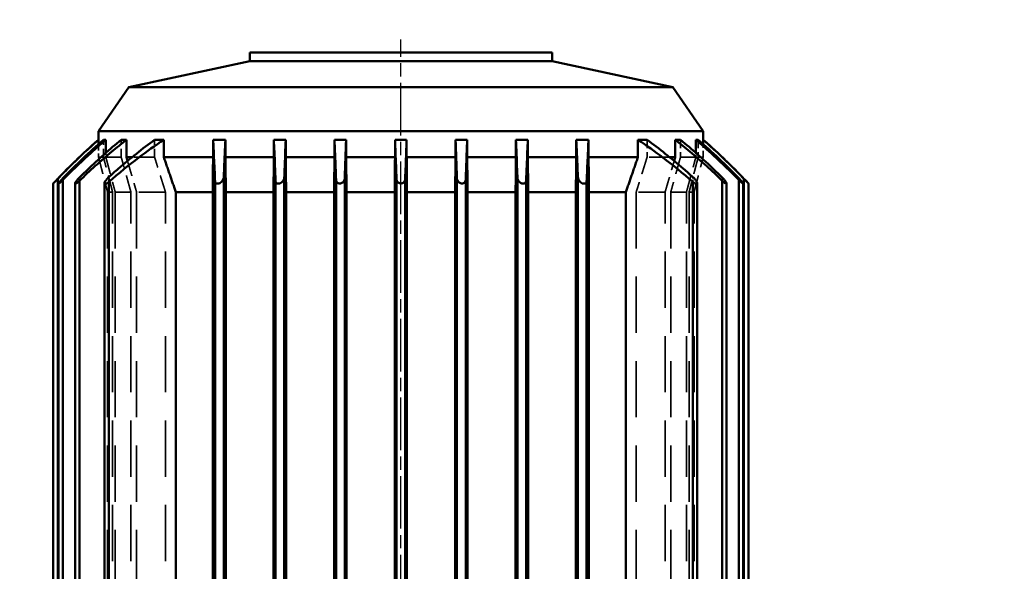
# Model space of a CAD drawing. Header units: millimetres. Extents: x -34725 to 178350, y -13707 to 126150.
# Tile 156 of 256: x 45118 to 45344, y 9794 to 9921. Entities that reach past the tile are written whole.
import ezdxf

# ---------------------------------------------------------------- set-up
doc = ezdxf.new("R2010")
doc.units = ezdxf.units.MM
doc.linetypes.add('AM_ISO08W050', pattern=[18, 12, -1.5, 3, -1.5])
doc.linetypes.add('DASHED', pattern=[0.75, 0.5, -0.25])
doc.layers.get('Defpoints').update_dxf_attribs({"linetype": 'CONTINUOUS'})
for name, color, linetype, lineweight in [('AM_0', 7, 'CONTINUOUS', 50), ('AM_5', 3, 'CONTINUOUS', 25), ('AM_7', 4, 'AM_ISO08W050', 25), ('P-AM_0', 7, 'CONTINUOUS', 50), ('Sichtbar (ISO)', 7, 'CONTINUOUS', 50), ('Verdeckt (ISO)', 7, 'DASHED', 35)]:
    doc.layers.add(name, color=color, linetype=linetype, lineweight=lineweight)
doc.styles.get("Standard").update_dxf_attribs({"font": 'isocp.shx'})
doc.dimstyles.new('AM_ISO', dxfattribs={"dimtxt": 3.5, "dimasz": 2.5, "dimexe": 2, "dimexo": 1, "dimgap": 0.6, "dimtad": 1, "dimdsep": 46, "dimtxsty": 'Standard', "dimcen": 0, "dimclrd": 256, "dimclre": 256, "dimclrt": 2, "dimadec": 0, "dimazin": 2, "dimtp": 0.1, "dimtm": 0.1, "dimtfac": 0.71, "dimtmove": 0, "dimatfit": 3, "dimfxl": 1, "dimtfill": 1, "dimtfillclr": 256, "dimlwd": -1, "dimlwe": -1, "dimarcsym": 0})

# ---------------------------------------------------------------- blocks, each defined once
blk = doc.blocks.new('*D66')
at = {"layer": 'AM_5', "transparency": 16777216}
for p, q in [((42676.9, 5358.19), (42676.9, 9633.73)), ((49596.9, 4508.19), (49596.9, 9633.73)), ((43051.9, 9333.73), (49221.9, 9333.73))]:
    blk.add_line(p, q, dxfattribs=at)
for points in [[(43051.9, 9396.23), (43051.9, 9271.23), (42676.9, 9333.73)], [(49221.9, 9396.23), (49221.9, 9271.23), (49596.9, 9333.73)]]:
    blk.add_solid(points, dxfattribs=at)
at = {"layer": 'Defpoints', "color": 0, "transparency": 16777216}
for p in [(49596.9, 9333.73), (42676.9, 5208.19), (49596.9, 4358.19)]:
    blk.add_point(p, dxfattribs=at)
at = {"layer": 'AM_5', "color": 2, "transparency": 16777216, "insert": (47122.13, 9817.38), "char_height": 525, "attachment_point": 5, "bg_fill": 3, "box_fill_scale": 1.1, "bg_fill_color": 256, "bg_fill_true_color": 13158600, "bg_fill_transparency": 0}
blk.add_mtext('6920', dxfattribs=at)
blk = doc.blocks.new('A$C5cacc3fa')
at = {"layer": 'AM_7'}
blk.add_line((-1738.33, -2368.79), (191.62, -2368.79), dxfattribs=at)
at = {"layer": 'Sichtbar (ISO)'}
for p, q in [((-27.38, -2290.29), (159.72, -2290.29)), ((-26.33, -2289.29), (158.67, -2289.29)), ((-26.33, -2290.5), (158.67, -2290.5)), ((-27.18, -2291.5), (159.52, -2291.5)), ((-26.33, -2294.26), (158.67, -2294.26)), ((-26.94, -2295.26), (159.28, -2295.26)), ((168.67, -2299.64), (167.68, -2299.64)), ((168.67, -2299.64), (168.67, -2299.62)), ((168.67, -2299.62), (170.67, -2299.62)), ((170.67, -2437.95), (170.67, -2299.62)), ((180.67, -2306.54), (170.67, -2299.62)), ((-26.33, -2300.98), (158.67, -2300.98)), ((168.67, -2301.31), (165.67, -2301.31)), ((168.67, -2301.31), (168.67, -2300.76)), ((-26.67, -2301.98), (159.01, -2301.98)), ((168.67, -2306.02), (164.67, -2306.02)), ((164.67, -2307.28), (164.67, -2306.02)), ((168.67, -2306.02), (168.67, -2304.83)), ((180.67, -2431.04), (180.67, -2306.54)), ((186.67, -2334.21), (180.67, -2306.54)), ((168.67, -2314.57), (168.67, -2312.46)), ((168.67, -2314.57), (164.67, -2314.57)), ((164.67, -2325.84), (164.67, -2314.57)), ((156.67, -2317.33), (-24.33, -2317.33)), ((156.67, -2325.75), (156.67, -2317.33)), ((-24.33, -2325.75), (156.67, -2325.75)), ((31.22, -2326.29), (159.01, -2326.29)), ((164.67, -2325.84), (168.67, -2325.84)), ((168.67, -2328.66), (168.67, -2325.84)), ((49.1, -2328.29), (160.11, -2328.29)), ((156.67, -2328.75), (51.94, -2328.75)), ((156.67, -2339.66), (156.67, -2328.75)), ((168.67, -2328.66), (164.67, -2328.66)), ((164.67, -2339.74), (164.67, -2328.66)), ((186.67, -2403.37), (186.67, -2334.21)), ((186.67, -2334.21), (188.67, -2334.21)), ((188.67, -2403.37), (188.67, -2334.21)), ((54.95, -2339.66), (156.67, -2339.66)), ((54.99, -2340.12), (159.28, -2340.12)), ((164.67, -2339.74), (168.67, -2339.74)), ((168.67, -2342.46), (168.67, -2339.74)), ((55.13, -2342.12), (160.02, -2342.12)), ((168.67, -2342.46), (164.67, -2342.46)), ((164.67, -2353.61), (164.67, -2342.46)), ((156.67, -2342.54), (55.16, -2342.54)), ((156.67, -2353.53), (156.67, -2342.54)), ((55.77, -2353.53), (156.67, -2353.53)), ((164.67, -2353.61), (168.67, -2353.61)), ((168.67, -2356.28), (168.67, -2353.61)), ((55.79, -2353.96), (159.52, -2353.96)), ((55.87, -2355.96), (159.89, -2355.96)), ((156.67, -2356.36), (55.88, -2356.36)), ((156.67, -2367.39), (156.67, -2356.36)), ((168.67, -2356.28), (164.67, -2356.28)), ((164.67, -2367.46), (164.67, -2356.28)), ((56.14, -2367.39), (156.67, -2367.39)), ((56.15, -2367.79), (159.72, -2367.79)), ((164.67, -2367.46), (168.67, -2367.46)), ((168.67, -2370.12), (168.67, -2367.46)), ((56.16, -2369.79), (159.72, -2369.79)), ((156.67, -2370.19), (56.17, -2370.19)), ((156.67, -2381.22), (156.67, -2370.19)), ((168.67, -2370.12), (164.67, -2370.12)), ((164.67, -2381.3), (164.67, -2370.12)), ((56.07, -2381.62), (159.89, -2381.62)), ((56.08, -2381.22), (156.67, -2381.22)), ((164.67, -2381.3), (168.67, -2381.3)), ((168.67, -2383.97), (168.67, -2381.3)), ((156.67, -2384.05), (56.01, -2384.05)), ((56.02, -2383.62), (159.52, -2383.62)), ((156.67, -2395.04), (156.67, -2384.05)), ((168.67, -2383.97), (164.67, -2383.97)), ((164.67, -2395.12), (164.67, -2383.97)), ((55.56, -2395.46), (160.02, -2395.46)), ((55.58, -2395.04), (156.67, -2395.04)), ((164.67, -2395.12), (168.67, -2395.12)), ((168.67, -2397.84), (168.67, -2395.12)), ((156.67, -2397.92), (55.42, -2397.92)), ((55.45, -2397.46), (159.28, -2397.46)), ((156.67, -2408.83), (156.67, -2397.92)), ((168.67, -2397.84), (164.67, -2397.84)), ((164.67, -2408.92), (164.67, -2397.84)), ((186.67, -2403.37), (180.67, -2431.04)), ((186.67, -2403.37), (188.67, -2403.37)), ((54.6, -2409.29), (160.11, -2409.29)), ((54.64, -2408.83), (156.67, -2408.83)), ((164.67, -2408.92), (168.67, -2408.92)), ((168.67, -2411.73), (168.67, -2408.92)), ((156.67, -2411.83), (54.38, -2411.83)), ((54.43, -2411.29), (159.01, -2411.29)), ((156.67, -2420.25), (156.67, -2411.83)), ((168.67, -2411.73), (164.67, -2411.73)), ((164.67, -2423.01), (164.67, -2411.73)), ((-24.33, -2420.25), (156.67, -2420.25)), ((164.67, -2423.01), (168.67, -2423.01)), ((168.67, -2425.12), (168.67, -2423.01)), ((164.67, -2431.56), (164.67, -2430.3)), ((164.67, -2431.56), (168.67, -2431.56)), ((168.67, -2432.75), (168.67, -2431.56)), ((180.67, -2431.04), (170.67, -2437.95)), ((-26.67, -2435.6), (159.01, -2435.6)), ((-26.33, -2436.6), (158.67, -2436.6)), ((165.67, -2436.27), (168.67, -2436.27)), ((168.67, -2436.81), (168.67, -2436.27)), ((167.68, -2437.94), (168.67, -2437.94)), ((168.67, -2437.95), (168.67, -2437.94)), ((168.67, -2437.95), (170.67, -2437.95)), ((-26.94, -2442.32), (159.28, -2442.32)), ((-26.33, -2443.32), (158.67, -2443.32)), ((-27.18, -2446.08), (159.52, -2446.08)), ((-27.38, -2447.29), (159.72, -2447.29)), ((-26.33, -2447.08), (158.67, -2447.08)), ((-26.33, -2448.29), (158.67, -2448.29))]:
    blk.add_line(p, q, dxfattribs=at)
for centre, start, end in [((56, -2398.64), 41.3086, 46.8038), ((56, -2338.94), 313.1962, 318.6914)]:
    blk.add_arc(centre, 150, start, end, dxfattribs=at)
for centre, major_axis, ratio, start_param, end_param in [((158.64, -2291.5), (0.033, 0.999), 0.005904, 5.928971, 6.283382), ((158.64, -2354.96), (0.006, 0.999), 0.032987, 4.712387, 5.066798), ((158.64, -2382.62), (-0.006, 0.999), 0.032987, 4.35798, 4.712391), ((158.64, -2446.08), (0.033, -0.999), 0.005904, 6.282989, 6.6374)]:
    blk.add_ellipse(centre, major_axis=major_axis, ratio=ratio, start_param=start_param, end_param=end_param, dxfattribs=at)
for points, knots in [([(158.67, -2289.29), (158.67, -2289.29), (158.68, -2289.3), (158.73, -2289.34), (158.77, -2289.38), (158.89, -2289.5), (158.99, -2289.59), (159.23, -2289.82), (159.37, -2289.96), (159.58, -2290.16), (159.65, -2290.22), (159.72, -2290.29)], [0.7127241, 0.7127241, 0.7127241, 0.7127241, 0.7366119, 0.7366119, 0.7679092, 0.7679092, 0.8126294, 0.8126294, 0.861332, 0.861332, 0.8838202, 0.8838202, 0.8838202, 0.8838202]), ([(158.67, -2290.5), (158.68, -2290.5), (158.7, -2290.51), (158.76, -2290.54), (158.82, -2290.58), (158.98, -2290.7), (159.11, -2290.8), (159.43, -2291.07), (159.62, -2291.25), (159.84, -2291.45), (159.86, -2291.48), (159.89, -2291.5)], [-0.6948989, -0.6948989, -0.6948989, -0.6948989, -0.6771738, -0.6771738, -0.639025, -0.639025, -0.5839423, -0.5839423, -0.5122103, -0.5122103, -0.5026873, -0.5026873, -0.5026873, -0.5026873]), ([(159.52, -2291.5), (159.51, -2291.5), (159.51, -2291.49), (159.36, -2291.34), (159.21, -2291.2), (158.97, -2290.94), (158.87, -2290.83), (158.75, -2290.68), (158.71, -2290.63), (158.68, -2290.58), (158.67, -2290.57), (158.67, -2290.56)], [-0.1506216, -0.1506216, -0.1506216, -0.1506216, -0.1485853, -0.1485853, -0.0998852, -0.0998852, -0.0551686, -0.0551686, -0.0238795, -0.0238795, -0.0178264, -0.0178264, -0.0178264, -0.0178264]), ([(168.67, -2299.64), (166.73, -2297.43), (164.73, -2295.29), (161.72, -2292.23), (160.72, -2291.25), (159.72, -2290.29)], [7.385215, 7.385215, 7.385215, 7.385215, 8.194857, 8.194857, 8.590212, 8.590212, 8.590212, 8.590212]), ([(168.67, -2301.31), (167.51, -2299.94), (166.31, -2298.59), (163.28, -2295.28), (161.42, -2293.36), (159.52, -2291.5)], [7.026126, 7.026126, 7.026126, 7.026126, 7.521584, 7.521584, 8.257066, 8.257066, 8.257066, 8.257066]), ([(158.67, -2294.51), (158.67, -2294.46), (158.67, -2294.41), (158.67, -2294.32), (158.67, -2294.28), (158.67, -2294.26), (158.67, -2294.26), (158.67, -2294.26)], [-0.3512725, -0.3512725, -0.3512725, -0.3512725, -0.32834432, -0.32834432, -0.28951525, -0.28951525, -0.27907555, -0.27907555, -0.27907555, -0.27907555]), ([(158.67, -2294.26), (158.71, -2294.26), (158.75, -2294.27), (158.9, -2294.34), (159.02, -2294.41), (159.32, -2294.62), (159.51, -2294.78), (159.81, -2295.05), (159.92, -2295.15), (160.02, -2295.26)], [-0.6626288, -0.6626288, -0.6626288, -0.6626288, -0.6306546, -0.6306546, -0.5772638, -0.5772638, -0.5083418, -0.5083418, -0.4688822, -0.4688822, -0.4688822, -0.4688822]), ([(159.28, -2295.26), (159.2, -2295.17), (159.11, -2295.08), (158.92, -2294.86), (158.82, -2294.74), (158.72, -2294.59), (158.69, -2294.55), (158.67, -2294.51)], [-0.1287013, -0.1287013, -0.1287013, -0.1287013, -0.0992148, -0.0992148, -0.05490758, -0.05490758, -0.03647152, -0.03647152, -0.03647152, -0.03647152]), ([(168.67, -2306.02), (167.78, -2304.89), (166.86, -2303.75), (163.82, -2300.12), (161.6, -2297.65), (159.28, -2295.26)], [6.380661, 6.380661, 6.380661, 6.380661, 6.793157, 6.793157, 7.707927, 7.707927, 7.707927, 7.707927]), ([(160.02, -2295.26), (160.62, -2295.87), (161.22, -2296.48), (164.2, -2299.61), (166.5, -2302.2), (168.67, -2304.83)], [-7.955367, -7.955367, -7.955367, -7.955367, -7.720132, -7.720132, -6.769402, -6.769402, -6.769402, -6.769402]), ([(158.67, -2301.54), (158.67, -2301.43), (158.67, -2301.33), (158.67, -2301.25), (158.68, -2301.17), (158.68, -2301.1), (158.67, -2301.05), (158.67, -2301.01), (158.67, -2300.98), (158.67, -2300.98)], [0, 0, 0, 0, 0.362556, 0.362556, 0.362556, 0.726846, 0.726846, 0.726846, 1.114917, 1.114917, 1.114917, 1.114917]), ([(158.67, -2300.98), (158.69, -2300.98), (158.7, -2300.98), (158.81, -2301), (158.93, -2301.04), (159.23, -2301.2), (159.42, -2301.34), (159.77, -2301.63), (159.93, -2301.78), (160.09, -2301.95), (160.1, -2301.97), (160.11, -2301.98)], [-0.6408268, -0.6408268, -0.6408268, -0.6408268, -0.630804, -0.630804, -0.5772564, -0.5772564, -0.5081151, -0.5081151, -0.4500854, -0.4500854, -0.4452282, -0.4452282, -0.4452282, -0.4452282]), ([(159.01, -2301.98), (158.99, -2301.96), (158.97, -2301.93), (158.83, -2301.78), (158.74, -2301.65), (158.67, -2301.54)], [-0.10710707, -0.10710707, -0.10710707, -0.10710707, -0.09910976, -0.09910976, -0.05742593, -0.05742593, -0.05742593, -0.05742593]), ([(168.67, -2314.57), (167.32, -2312.57), (165.95, -2310.64), (162.88, -2306.58), (161.01, -2304.27), (159.01, -2301.98)], [5.295467, 5.295467, 5.295467, 5.295467, 5.964427, 5.964427, 6.822651, 6.822651, 6.822651, 6.822651]), ([(160.11, -2301.98), (160.76, -2302.69), (161.39, -2303.41), (164.41, -2306.89), (166.64, -2309.7), (168.67, -2312.46)], [-7.178081, -7.178081, -7.178081, -7.178081, -6.911314, -6.911314, -5.885348, -5.885348, -5.885348, -5.885348]), ([(158.67, -2326.39), (158.69, -2326.38), (158.7, -2326.37), (158.8, -2326.31), (158.9, -2326.29), (159.01, -2326.29)], [-0.64082682, -0.64082682, -0.64082682, -0.64082682, -0.63080396, -0.63080396, -0.5843635, -0.5843635, -0.5843635, -0.5843635]), ([(158.67, -2327.29), (158.67, -2327.17), (158.67, -2327.05), (158.67, -2326.94), (158.68, -2326.82), (158.68, -2326.72), (158.67, -2326.63), (158.67, -2326.53), (158.67, -2326.45), (158.67, -2326.39)], [0, 0, 0, 0, 0.362556, 0.362556, 0.362556, 0.726846, 0.726846, 0.726846, 1.114917, 1.114917, 1.114917, 1.114917]), ([(159.01, -2326.29), (161.01, -2326.21), (162.88, -2326.13), (165.95, -2325.98), (167.32, -2325.92), (168.67, -2325.84)], [-6.822651, -6.822651, -6.822651, -6.822651, -5.964427, -5.964427, -5.295467, -5.295467, -5.295467, -5.295467]), ([(160.11, -2328.29), (160.06, -2328.29), (159.99, -2328.28), (159.74, -2328.23), (159.55, -2328.15), (159.21, -2327.92), (159.07, -2327.8), (158.83, -2327.55), (158.74, -2327.42), (158.67, -2327.29)], [-0.2313895, -0.2313895, -0.2313895, -0.2313895, -0.2096983, -0.2096983, -0.1471884, -0.1471884, -0.0991098, -0.0991098, -0.0574259, -0.0574259, -0.0574259, -0.0574259]), ([(168.67, -2328.66), (166.64, -2328.56), (164.41, -2328.46), (161.39, -2328.34), (160.76, -2328.32), (160.11, -2328.29)], [5.885348, 5.885348, 5.885348, 5.885348, 6.911314, 6.911314, 7.178081, 7.178081, 7.178081, 7.178081]), ([(158.67, -2340.46), (158.71, -2340.39), (158.75, -2340.33), (158.9, -2340.2), (159.02, -2340.15), (159.19, -2340.13), (159.24, -2340.12), (159.28, -2340.12)], [-0.6626288, -0.6626288, -0.6626288, -0.6626288, -0.6306546, -0.6306546, -0.5772638, -0.5772638, -0.5595286, -0.5595286, -0.5595286, -0.5595286]), ([(159.28, -2340.12), (161.6, -2340.04), (163.82, -2339.95), (166.86, -2339.82), (167.78, -2339.78), (168.67, -2339.74)], [66.441483, 66.441483, 66.441483, 66.441483, 67.356253, 67.356253, 67.768749, 67.768749, 67.768749, 67.768749]), ([(158.67, -2341.12), (158.67, -2341.05), (158.67, -2340.97), (158.67, -2340.77), (158.67, -2340.65), (158.67, -2340.52), (158.67, -2340.49), (158.67, -2340.46)], [-0.3512725, -0.3512725, -0.3512725, -0.3512725, -0.32834432, -0.32834432, -0.28951525, -0.28951525, -0.27907555, -0.27907555, -0.27907555, -0.27907555]), ([(160.02, -2342.12), (160.02, -2342.12), (160.02, -2342.12), (159.83, -2342.12), (159.64, -2342.07), (159.3, -2341.9), (159.16, -2341.8), (158.92, -2341.56), (158.82, -2341.43), (158.72, -2341.24), (158.69, -2341.18), (158.67, -2341.12)], [-0.209819, -0.209819, -0.209819, -0.209819, -0.2097524, -0.2097524, -0.1473012, -0.1473012, -0.0992148, -0.0992148, -0.0549076, -0.0549076, -0.0364715, -0.0364715, -0.0364715, -0.0364715]), ([(168.67, -2342.46), (166.5, -2342.37), (164.2, -2342.28), (161.22, -2342.17), (160.62, -2342.15), (160.02, -2342.12)], [6.769402, 6.769402, 6.769402, 6.769402, 7.720132, 7.720132, 7.955367, 7.955367, 7.955367, 7.955367]), ([(159.52, -2353.96), (161.42, -2353.89), (163.28, -2353.82), (166.31, -2353.71), (167.51, -2353.66), (168.67, -2353.61)], [68.000549, 68.000549, 68.000549, 68.000549, 68.736031, 68.736031, 69.231489, 69.231489, 69.231489, 69.231489]), ([(158.67, -2354.61), (158.68, -2354.56), (158.7, -2354.51), (158.76, -2354.36), (158.82, -2354.27), (158.98, -2354.1), (159.11, -2354.03), (159.33, -2353.97), (159.43, -2353.96), (159.52, -2353.96)], [-0.6948989, -0.6948989, -0.6948989, -0.6948989, -0.6771738, -0.6771738, -0.639025, -0.639025, -0.5839423, -0.5839423, -0.5491488, -0.5491488, -0.5491488, -0.5491488]), ([(159.89, -2355.96), (159.76, -2355.96), (159.63, -2355.93), (159.36, -2355.84), (159.21, -2355.76), (158.97, -2355.55), (158.87, -2355.43), (158.75, -2355.22), (158.71, -2355.12), (158.68, -2355), (158.67, -2354.98), (158.67, -2354.96)], [-0.191411, -0.191411, -0.191411, -0.191411, -0.1485853, -0.1485853, -0.0998852, -0.0998852, -0.0551686, -0.0551686, -0.0238795, -0.0238795, -0.0178264, -0.0178264, -0.0178264, -0.0178264]), ([(159.72, -2369.79), (159.65, -2369.79), (159.58, -2369.78), (159.37, -2369.74), (159.23, -2369.69), (158.99, -2369.52), (158.89, -2369.42), (158.77, -2369.22), (158.73, -2369.12), (158.68, -2368.95), (158.67, -2368.87), (158.67, -2368.79), (158.67, -2368.76), (158.67, -2368.73), (158.68, -2368.61), (158.7, -2368.53), (158.77, -2368.34), (158.83, -2368.24), (159, -2368.05), (159.12, -2367.95), (159.41, -2367.82), (159.56, -2367.79), (159.72, -2367.79)], [-0.1710961, -0.1710961, -0.1710961, -0.1710961, -0.148608, -0.148608, -0.0999054, -0.0999054, -0.0551851, -0.0551851, -0.0238878, -0.0238878, 0, 0, 0, 0.0092847, 0.0092847, 0.0355721, 0.0355721, 0.0736995, 0.0736995, 0.1287517, 0.1287517, 0.1867282, 0.1867282, 0.1867282, 0.1867282]), ([(159.72, -2367.79), (160.72, -2367.76), (161.72, -2367.72), (164.73, -2367.61), (166.73, -2367.54), (168.67, -2367.46)], [69.029673, 69.029673, 69.029673, 69.029673, 69.425028, 69.425028, 70.234669, 70.234669, 70.234669, 70.234669]), ([(168.67, -2370.12), (166.73, -2370.04), (164.73, -2369.97), (161.72, -2369.86), (160.72, -2369.82), (159.72, -2369.79)], [-70.234669, -70.234669, -70.234669, -70.234669, -69.425028, -69.425028, -69.029673, -69.029673, -69.029673, -69.029673]), ([(158.67, -2382.62), (158.68, -2382.57), (158.7, -2382.51), (158.76, -2382.34), (158.82, -2382.23), (158.98, -2382.01), (159.11, -2381.9), (159.43, -2381.7), (159.62, -2381.64), (159.84, -2381.62), (159.86, -2381.62), (159.89, -2381.62)], [-0.6948989, -0.6948989, -0.6948989, -0.6948989, -0.6771738, -0.6771738, -0.639025, -0.639025, -0.5839423, -0.5839423, -0.5122103, -0.5122103, -0.5026873, -0.5026873, -0.5026873, -0.5026873]), ([(159.52, -2383.62), (159.51, -2383.62), (159.51, -2383.62), (159.36, -2383.62), (159.21, -2383.59), (158.97, -2383.46), (158.87, -2383.38), (158.75, -2383.2), (158.71, -2383.12), (158.68, -2383.01), (158.67, -2382.99), (158.67, -2382.97)], [-0.1506216, -0.1506216, -0.1506216, -0.1506216, -0.1485853, -0.1485853, -0.0998852, -0.0998852, -0.0551686, -0.0551686, -0.0238795, -0.0238795, -0.0178264, -0.0178264, -0.0178264, -0.0178264]), ([(168.67, -2383.97), (167.51, -2383.92), (166.31, -2383.87), (163.28, -2383.76), (161.42, -2383.69), (159.52, -2383.62)], [7.026126, 7.026126, 7.026126, 7.026126, 7.521584, 7.521584, 8.257066, 8.257066, 8.257066, 8.257066]), ([(158.67, -2396.46), (158.71, -2396.36), (158.75, -2396.27), (158.9, -2396.04), (159.02, -2395.91), (159.32, -2395.66), (159.51, -2395.56), (159.81, -2395.47), (159.92, -2395.46), (160.02, -2395.46)], [-0.6626288, -0.6626288, -0.6626288, -0.6626288, -0.6306546, -0.6306546, -0.5772638, -0.5772638, -0.5083418, -0.5083418, -0.4688822, -0.4688822, -0.4688822, -0.4688822]), ([(158.67, -2397.11), (158.67, -2397.06), (158.67, -2396.99), (158.67, -2396.81), (158.67, -2396.69), (158.67, -2396.52), (158.67, -2396.49), (158.67, -2396.46)], [-0.3512725, -0.3512725, -0.3512725, -0.3512725, -0.32834432, -0.32834432, -0.28951525, -0.28951525, -0.27907555, -0.27907555, -0.27907555, -0.27907555]), ([(160.02, -2395.46), (160.62, -2395.43), (161.22, -2395.41), (164.2, -2395.3), (166.5, -2395.21), (168.67, -2395.12)], [67.431697, 67.431697, 67.431697, 67.431697, 67.666932, 67.666932, 68.617661, 68.617661, 68.617661, 68.617661]), ([(159.28, -2397.46), (159.2, -2397.46), (159.11, -2397.44), (158.92, -2397.38), (158.82, -2397.32), (158.72, -2397.2), (158.69, -2397.16), (158.67, -2397.11)], [-0.1287013, -0.1287013, -0.1287013, -0.1287013, -0.0992148, -0.0992148, -0.05490758, -0.05490758, -0.03647152, -0.03647152, -0.03647152, -0.03647152]), ([(168.67, -2397.84), (167.78, -2397.8), (166.86, -2397.76), (163.82, -2397.63), (161.6, -2397.54), (159.28, -2397.46)], [6.380661, 6.380661, 6.380661, 6.380661, 6.793157, 6.793157, 7.707927, 7.707927, 7.707927, 7.707927]), ([(158.67, -2410.29), (158.69, -2410.26), (158.7, -2410.23), (158.81, -2410.06), (158.93, -2409.92), (159.23, -2409.63), (159.42, -2409.5), (159.77, -2409.34), (159.93, -2409.3), (160.09, -2409.29), (160.1, -2409.29), (160.11, -2409.29)], [-0.6408268, -0.6408268, -0.6408268, -0.6408268, -0.630804, -0.630804, -0.5772564, -0.5772564, -0.5081151, -0.5081151, -0.4500854, -0.4500854, -0.4452282, -0.4452282, -0.4452282, -0.4452282]), ([(160.11, -2409.29), (160.76, -2409.26), (161.39, -2409.24), (164.41, -2409.11), (166.64, -2409.02), (168.67, -2408.92)], [65.515907, 65.515907, 65.515907, 65.515907, 65.782674, 65.782674, 66.80864, 66.80864, 66.80864, 66.80864]), ([(158.67, -2411.19), (158.67, -2411.13), (158.67, -2411.06), (158.67, -2410.97), (158.68, -2410.88), (158.68, -2410.78), (158.67, -2410.67), (158.67, -2410.55), (158.67, -2410.42), (158.67, -2410.29)], [0, 0, 0, 0, 0.362556, 0.362556, 0.362556, 0.726846, 0.726846, 0.726846, 1.114917, 1.114917, 1.114917, 1.114917]), ([(159.01, -2411.29), (158.99, -2411.29), (158.97, -2411.29), (158.83, -2411.28), (158.74, -2411.24), (158.67, -2411.19)], [-0.10710707, -0.10710707, -0.10710707, -0.10710707, -0.09910976, -0.09910976, -0.05742593, -0.05742593, -0.05742593, -0.05742593]), ([(168.67, -2411.73), (167.32, -2411.66), (165.95, -2411.6), (162.88, -2411.45), (161.01, -2411.37), (159.01, -2411.29)], [5.295467, 5.295467, 5.295467, 5.295467, 5.964427, 5.964427, 6.822651, 6.822651, 6.822651, 6.822651]), ([(159.01, -2435.6), (161.01, -2433.31), (162.88, -2431), (165.95, -2426.94), (167.32, -2425.01), (168.67, -2423.01)], [-6.822651, -6.822651, -6.822651, -6.822651, -5.964427, -5.964427, -5.295467, -5.295467, -5.295467, -5.295467]), ([(168.67, -2425.12), (166.64, -2427.88), (164.41, -2430.69), (161.39, -2434.17), (160.76, -2434.89), (160.11, -2435.6)], [5.885348, 5.885348, 5.885348, 5.885348, 6.911314, 6.911314, 7.178081, 7.178081, 7.178081, 7.178081]), ([(159.28, -2442.32), (161.6, -2439.93), (163.82, -2437.46), (166.86, -2433.83), (167.78, -2432.69), (168.67, -2431.56)], [-7.707927, -7.707927, -7.707927, -7.707927, -6.793157, -6.793157, -6.380661, -6.380661, -6.380661, -6.380661]), ([(168.67, -2432.75), (166.5, -2435.38), (164.2, -2437.97), (161.22, -2441.1), (160.62, -2441.71), (160.02, -2442.32)], [6.769402, 6.769402, 6.769402, 6.769402, 7.720132, 7.720132, 7.955367, 7.955367, 7.955367, 7.955367]), ([(160.11, -2435.6), (160.06, -2435.66), (159.99, -2435.73), (159.74, -2435.98), (159.55, -2436.15), (159.21, -2436.38), (159.07, -2436.47), (158.83, -2436.57), (158.74, -2436.6), (158.67, -2436.6)], [-0.2313895, -0.2313895, -0.2313895, -0.2313895, -0.2096983, -0.2096983, -0.1471884, -0.1471884, -0.0991098, -0.0991098, -0.0574259, -0.0574259, -0.0574259, -0.0574259]), ([(158.67, -2436.04), (158.69, -2436.02), (158.7, -2435.99), (158.8, -2435.85), (158.9, -2435.72), (159.01, -2435.6)], [-0.64082682, -0.64082682, -0.64082682, -0.64082682, -0.63080396, -0.63080396, -0.5843635, -0.5843635, -0.5843635, -0.5843635]), ([(158.67, -2436.6), (158.67, -2436.6), (158.67, -2436.58), (158.67, -2436.53), (158.68, -2436.49), (158.68, -2436.43), (158.67, -2436.35), (158.67, -2436.26), (158.67, -2436.16), (158.67, -2436.04)], [0, 0, 0, 0, 0.362556, 0.362556, 0.362556, 0.726846, 0.726846, 0.726846, 1.114917, 1.114917, 1.114917, 1.114917]), ([(159.52, -2446.08), (161.42, -2444.22), (163.28, -2442.3), (166.31, -2438.99), (167.51, -2437.64), (168.67, -2436.27)], [-8.257066, -8.257066, -8.257066, -8.257066, -7.521584, -7.521584, -7.026126, -7.026126, -7.026126, -7.026126]), ([(159.72, -2447.29), (160.72, -2446.33), (161.72, -2445.35), (164.73, -2442.29), (166.73, -2440.15), (168.67, -2437.94)], [-8.590212, -8.590212, -8.590212, -8.590212, -8.194857, -8.194857, -7.385215, -7.385215, -7.385215, -7.385215]), ([(160.02, -2442.32), (160.02, -2442.32), (160.02, -2442.32), (159.83, -2442.51), (159.64, -2442.69), (159.3, -2442.97), (159.16, -2443.07), (158.92, -2443.23), (158.82, -2443.28), (158.72, -2443.32), (158.69, -2443.32), (158.67, -2443.32)], [-0.209819, -0.209819, -0.209819, -0.209819, -0.2097524, -0.2097524, -0.1473012, -0.1473012, -0.0992148, -0.0992148, -0.0549076, -0.0549076, -0.0364715, -0.0364715, -0.0364715, -0.0364715]), ([(158.67, -2443.07), (158.71, -2443.01), (158.75, -2442.94), (158.9, -2442.74), (159.02, -2442.6), (159.19, -2442.41), (159.24, -2442.37), (159.28, -2442.32)], [-0.6626288, -0.6626288, -0.6626288, -0.6626288, -0.6306546, -0.6306546, -0.5772638, -0.5772638, -0.5595286, -0.5595286, -0.5595286, -0.5595286]), ([(158.67, -2443.32), (158.67, -2443.32), (158.67, -2443.31), (158.67, -2443.27), (158.67, -2443.21), (158.67, -2443.12), (158.67, -2443.1), (158.67, -2443.07)], [-0.3512725, -0.3512725, -0.3512725, -0.3512725, -0.32834432, -0.32834432, -0.28951525, -0.28951525, -0.27907555, -0.27907555, -0.27907555, -0.27907555]), ([(159.89, -2446.08), (159.76, -2446.2), (159.63, -2446.33), (159.36, -2446.57), (159.21, -2446.69), (158.97, -2446.89), (158.87, -2446.97), (158.75, -2447.05), (158.71, -2447.07), (158.68, -2447.08), (158.67, -2447.08), (158.67, -2447.08)], [-0.191411, -0.191411, -0.191411, -0.191411, -0.1485853, -0.1485853, -0.0998852, -0.0998852, -0.0551686, -0.0551686, -0.0238795, -0.0238795, -0.0178264, -0.0178264, -0.0178264, -0.0178264]), ([(158.67, -2447.01), (158.68, -2446.99), (158.7, -2446.97), (158.76, -2446.88), (158.82, -2446.81), (158.98, -2446.62), (159.11, -2446.49), (159.33, -2446.26), (159.43, -2446.17), (159.52, -2446.08)], [-0.6948989, -0.6948989, -0.6948989, -0.6948989, -0.6771738, -0.6771738, -0.639025, -0.639025, -0.5839423, -0.5839423, -0.5491488, -0.5491488, -0.5491488, -0.5491488]), ([(158.67, -2448.29), (158.67, -2448.29), (158.67, -2448.29), (158.68, -2448.28), (158.7, -2448.26), (158.77, -2448.19), (158.83, -2448.13), (159, -2447.98), (159.12, -2447.86), (159.41, -2447.59), (159.56, -2447.44), (159.72, -2447.29)], [0, 0, 0, 0, 0.0092847, 0.0092847, 0.0355721, 0.0355721, 0.0736995, 0.0736995, 0.1287517, 0.1287517, 0.1867282, 0.1867282, 0.1867282, 0.1867282])]:
    blk.add_open_spline(points, degree=3, knots=knots, dxfattribs=at)
for points in [[(159.89, -2291.5), (162.9, -2294.42), (165.86, -2297.53), (168.67, -2300.76)], [(168.67, -2356.28), (165.86, -2356.17), (162.9, -2356.06), (159.89, -2355.96)], [(159.89, -2381.62), (162.9, -2381.52), (165.86, -2381.41), (168.67, -2381.3)], [(168.67, -2436.81), (165.86, -2440.05), (162.9, -2443.16), (159.89, -2446.08)]]:
    blk.add_open_spline(points, degree=3, dxfattribs=at)
for points, weights in [([(164.67, -2306.02), (164.25, -2306.14), (163.83, -2306.26)], [1, 1.0000151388, 1.00002715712]), ([(164.67, -2314.57), (160.56, -2315.97), (156.67, -2317.33)], [1, 1.00020468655, 1]), ([(156.67, -2325.75), (160.56, -2325.79), (164.67, -2325.84)], [1, 1.00020468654, 1]), ([(164.67, -2328.66), (160.58, -2328.71), (156.67, -2328.75)], [1, 1.0001688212, 1]), ([(156.67, -2339.66), (160.59, -2339.7), (164.67, -2339.74)], [1, 1.00014689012, 1]), ([(164.67, -2342.46), (160.6, -2342.5), (156.67, -2342.54)], [1.00332113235, 1.00598599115, 1.00839070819]), ([(156.67, -2353.53), (160.61, -2353.57), (164.67, -2353.61)], [1, 1.00012422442, 1]), ([(164.67, -2356.28), (160.61, -2356.32), (156.67, -2356.36)], [1, 1.00011857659, 1]), ([(156.67, -2367.39), (160.61, -2367.42), (164.67, -2367.46)], [1, 1.00011632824, 1]), ([(164.67, -2370.12), (160.61, -2370.16), (156.67, -2370.19)], [1, 1.00011632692, 1]), ([(156.67, -2381.22), (160.61, -2381.26), (164.67, -2381.3)], [1, 1.00011857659, 1]), ([(164.67, -2383.97), (160.61, -2384.01), (156.67, -2384.05)], [1, 1.00012422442, 1]), ([(156.67, -2395.04), (160.6, -2395.08), (164.67, -2395.12)], [1.00839267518, 1.00598800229, 1.00332318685]), ([(164.67, -2397.84), (160.59, -2397.88), (156.67, -2397.92)], [1, 1.00014689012, 1]), ([(156.67, -2408.83), (160.58, -2408.87), (164.67, -2408.92)], [1, 1.0001688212, 1]), ([(164.67, -2411.73), (160.56, -2411.78), (156.67, -2411.83)], [1, 1.00020468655, 1]), ([(156.67, -2420.25), (160.56, -2421.61), (164.67, -2423.01)], [1, 1.00020468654, 1]), ([(163.83, -2431.32), (164.25, -2431.44), (164.67, -2431.56)], [1.00002715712, 1.0000151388, 1])]:
    blk.add_rational_spline(points, weights, degree=2, dxfattribs=at)
at = {"layer": 'Verdeckt (ISO)', "ltscale": 0.335473}
for p, q in [((158.67, -2290.5), (158.67, -2290.56)), ((158.67, -2354.61), (158.67, -2354.96)), ((158.67, -2382.62), (158.67, -2382.97)), ((158.67, -2447.01), (158.67, -2447.08))]:
    blk.add_line(p, q, dxfattribs=at)
at = {"layer": 'Verdeckt (ISO)', "ltscale": 0.350547}
for p, q in [((159.52, -2291.5), (159.89, -2291.5)), ((159.52, -2446.08), (159.89, -2446.08))]:
    blk.add_line(p, q, dxfattribs=at)
at = {"layer": 'Verdeckt (ISO)', "ltscale": 0.67064}
for p, q in [((158.67, -2294.26), (158.67, -2294.51)), ((158.67, -2340.46), (158.67, -2341.12)), ((158.67, -2396.46), (158.67, -2397.11)), ((158.67, -2443.07), (158.67, -2443.32))]:
    blk.add_line(p, q, dxfattribs=at)
at = {"layer": 'Verdeckt (ISO)', "ltscale": 0.701419}
for p, q in [((159.28, -2295.26), (160.02, -2295.26)), ((159.28, -2442.32), (160.02, -2442.32))]:
    blk.add_line(p, q, dxfattribs=at)
at = {"layer": 'Verdeckt (ISO)', "ltscale": 2.865931}
for p, q in [((167.68, -2299.64), (164.67, -2299.64)), ((164.67, -2437.94), (167.68, -2437.94))]:
    blk.add_line(p, q, dxfattribs=at)
at = {"layer": 'Verdeckt (ISO)', "ltscale": 10.708159}
for p, q in [((164.67, -2300.76), (164.67, -2299.64)), ((164.67, -2437.94), (164.67, -2436.81))]:
    blk.add_line(p, q, dxfattribs=at)
at = {"layer": 'Verdeckt (ISO)', "ltscale": 25.75486}
for p, q in [((156.67, -2301.71), (-24.33, -2301.71)), ((-24.33, -2302.86), (156.67, -2302.86)), ((156.67, -2303.46), (-24.33, -2303.46)), ((-24.33, -2307.05), (156.67, -2307.05)), ((156.67, -2308.35), (-24.33, -2308.35)), ((-24.33, -2314.96), (156.67, -2314.96)), ((156.67, -2422.62), (-24.33, -2422.62)), ((-24.33, -2429.23), (156.67, -2429.23)), ((156.67, -2430.53), (-24.33, -2430.53)), ((-24.33, -2434.12), (156.67, -2434.12)), ((156.67, -2434.72), (-24.33, -2434.72)), ((-24.33, -2435.86), (156.67, -2435.86))]:
    blk.add_line(p, q, dxfattribs=at)
at = {"layer": 'Verdeckt (ISO)', "ltscale": 10.57055}
for p, q in [((156.67, -2302.86), (156.67, -2301.71)), ((156.67, -2435.86), (156.67, -2434.72))]:
    blk.add_line(p, q, dxfattribs=at)
at = {"layer": 'Verdeckt (ISO)', "ltscale": 1.00492}
for p, q in [((158.67, -2300.98), (158.67, -2301.54)), ((158.67, -2326.39), (158.67, -2327.29)), ((158.67, -2410.29), (158.67, -2411.19)), ((158.67, -2436.04), (158.67, -2436.6))]:
    blk.add_line(p, q, dxfattribs=at)
at = {"layer": 'Verdeckt (ISO)', "ltscale": 3.809293}
for p, q in [((164.67, -2300.76), (168.67, -2300.76)), ((164.67, -2304.83), (168.67, -2304.83)), ((164.67, -2312.46), (168.67, -2312.46)), ((168.67, -2425.12), (164.67, -2425.12)), ((168.67, -2432.75), (164.67, -2432.75)), ((168.67, -2436.81), (164.67, -2436.81))]:
    blk.add_line(p, q, dxfattribs=at)
at = {"layer": 'Verdeckt (ISO)', "ltscale": 0.95213}
for p, q in [((165.67, -2301.31), (164.67, -2301.31)), ((164.67, -2436.27), (165.67, -2436.27))]:
    blk.add_line(p, q, dxfattribs=at)
at = {"layer": 'Verdeckt (ISO)', "ltscale": 11.146211}
for p, q in [((164.67, -2304.83), (164.67, -2301.31)), ((164.67, -2436.27), (164.67, -2432.75))]:
    blk.add_line(p, q, dxfattribs=at)
at = {"layer": 'Verdeckt (ISO)', "ltscale": 11.027125}
for p, q in [((156.67, -2307.05), (156.67, -2303.46)), ((156.67, -2434.12), (156.67, -2430.53))]:
    blk.add_line(p, q, dxfattribs=at)
at = {"layer": 'Verdeckt (ISO)', "ltscale": 1.052781}
for p, q in [((159.01, -2301.98), (160.11, -2301.98)), ((159.01, -2435.6), (160.11, -2435.6))]:
    blk.add_line(p, q, dxfattribs=at)
at = {"layer": 'Verdeckt (ISO)', "ltscale": 12.163457}
for p, q in [((156.67, -2314.96), (156.67, -2308.35)), ((156.67, -2429.23), (156.67, -2422.62))]:
    blk.add_line(p, q, dxfattribs=at)
at = {"layer": 'Verdeckt (ISO)', "ltscale": 9.478334}
for p, q in [((164.67, -2312.46), (164.67, -2307.28)), ((164.67, -2430.3), (164.67, -2425.12))]:
    blk.add_line(p, q, dxfattribs=at)
at = {"layer": 'Verdeckt (ISO)', "ltscale": 7.871545}
for points, weights in [([(164.67, -2299.64), (160.61, -2300.69), (156.67, -2301.71)], [1, 1.00011632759, 1]), ([(156.67, -2435.86), (160.61, -2436.89), (164.67, -2437.94)], [1, 1.00011632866, 1])]:
    blk.add_rational_spline(points, weights, degree=2, dxfattribs=at)
at = {"layer": 'Verdeckt (ISO)', "ltscale": 7.876348}
for points in [[(156.67, -2302.86), (160.61, -2301.83), (164.67, -2300.76)], [(164.67, -2436.81), (160.61, -2435.75), (156.67, -2434.72)]]:
    blk.add_rational_spline(points, [1, 1.00011857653, 1], degree=2, dxfattribs=at)
at = {"layer": 'Verdeckt (ISO)', "ltscale": 7.888409}
for points, weights in [([(164.67, -2301.31), (160.61, -2302.4), (156.67, -2303.46)], [1, 1.00012422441, 1]), ([(156.67, -2434.12), (160.61, -2435.18), (164.67, -2436.27)], [1, 1.00012422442, 1])]:
    blk.add_rational_spline(points, weights, degree=2, dxfattribs=at)
at = {"layer": 'Verdeckt (ISO)', "ltscale": 7.906024}
for points, weights in [([(156.67, -2307.05), (160.6, -2305.96), (164.67, -2304.83)], [1.03700500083, 1.02553400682, 1.01392121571]), ([(164.67, -2432.75), (160.6, -2431.62), (156.67, -2430.53)], [1.01391253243, 1.02552522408, 1.03699611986])]:
    blk.add_rational_spline(points, weights, degree=2, dxfattribs=at)
at = {"layer": 'Verdeckt (ISO)', "ltscale": 7.104645}
for points, weights in [([(163.83, -2306.26), (160.19, -2307.32), (156.67, -2308.35)], [1.00002715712, 1.00013175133, 1]), ([(156.67, -2429.23), (160.19, -2430.26), (163.83, -2431.32)], [1, 1.00013175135, 1.00002715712])]:
    blk.add_rational_spline(points, weights, degree=2, dxfattribs=at)
at = {"layer": 'Verdeckt (ISO)', "ltscale": 7.982998}
for points in [[(156.67, -2314.96), (160.58, -2313.73), (164.67, -2312.46)], [(164.67, -2425.12), (160.58, -2423.85), (156.67, -2422.62)]]:
    blk.add_rational_spline(points, [1, 1.00016882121, 1], degree=2, dxfattribs=at)
blk = doc.blocks.new('PP_DRIVE DETAIL TOP VIEW_klein_1')
at = {"layer": 'AM_0', "xscale": -1}
blk.add_blockref('A$C5cacc3fa', (-3251.33, -1161.21), dxfattribs=at)

msp = doc.modelspace()

# ---------------------------------------------------------------- dimensions: what is measured, and where the dimension line sits
at = {"layer": 'AM_5'}
dim = msp.add_linear_dim(base=(49596.896, 9333.725), p1=(42676.896, 5208.188), p2=(49596.896, 4358.188), dimstyle='AM_ISO', override={"dimscale": 150, "dimtmove": 2}, dxfattribs=at)
dim.commit()
dim.dimension.update_dxf_attribs({"geometry": '*D66', "text_midpoint": (47122.13, 9817.383), "dimtype": 160})

# ---------------------------------------------------------------- next in the draw order: block references
at = {"layer": 'P-AM_0', "xscale": -1, "rotation": 90}
msp.add_blockref('PP_DRIVE DETAIL TOP VIEW_klein_1', (41675.64, 6473.188), dxfattribs=at)

doc.saveas('drawing.dxf')
